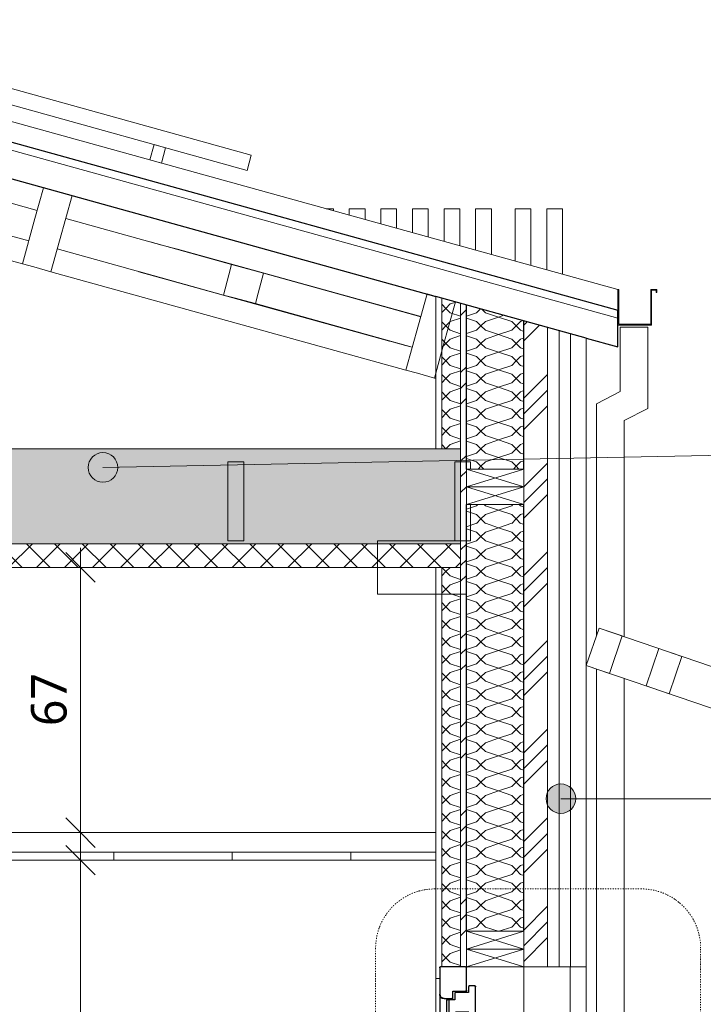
# Model space of a CAD drawing. Header units: millimetres. Extents: x -21851 to 219842, y -3161 to 6433.
# Tile 61 of 81: x 157375 to 159106, y 2185 to 4679. Entities that reach past the tile are written whole.
import ezdxf

# ---------------------------------------------------------------- set-up
doc = ezdxf.new("R2010")
doc.units = ezdxf.units.MM
doc.linetypes.add('Tiret point', pattern=[6.25, 2.5, -1.875, 0, -1.875])
for name, color, linetype, lineweight in [('A-ANNO-DIMS', 211, 'Continuous', 9), ('A-ANNO-DIMS-50', 211, 'Continuous', 9), ('A-ANNO-SYMB', 150, 'Continuous', 9), ('A-CLNG', 13, 'Continuous', 13), ('A-CLNG-FNSH', 13, 'Continuous', 13), ('A-CLNG-PATT', 13, 'Continuous', 13), ('A-DETL-GENF', 92, 'Continuous', 13), ('A-DOOR', 31, 'Continuous', 25), ('A-DOOR-FRAM', 31, 'Continuous', 25), ('A-DOOR-GLAZ', 31, 'Continuous', 25), ('A-GENM', 13, 'Continuous', 13), ('A-GLAZ-CWMG', 51, 'Continuous', 13), ('A-ROOF', 132, 'Continuous', 13), ('A-ROOF-FNSH', 132, 'Continuous', 13), ('A-ROOF-MCUT', 132, 'Continuous', 13), ('A-WALL', 113, 'Continuous', 13), ('A-WALL-FNSH', 113, 'Continuous', 13), ('A-WALL-PATT', 111, 'Continuous', 13), ('G-ANNO-TEXT', 231, 'Continuous', 9), ('Q-SPCQ', 91, 'Continuous', 13), ('S-BEAM', 12, 'Continuous', 13)]:
    doc.layers.add(name, color=color, linetype=linetype, lineweight=lineweight)
doc.styles.add('Trebuchet MS', font='trebuc.ttf', dxfattribs={"height": 90})
doc.dimstyles.new('Cotes100e_Intérieur', dxfattribs={"dimscale": 304.8, "dimtxt": 92.785582, "dimasz": 0.246063, "dimexe": 0.164042, "dimexo": 0.0625, "dimgap": 0.032808, "dimtad": 1, "dimdec": 0, "dimlfac": 0.1, "dimzin": 0, "dimdsep": 46, "dimtxsty": 'Trebuchet MS', "dimblk1": 'OBLIQUE', "dimblk2": 'OBLIQUE', "dimsah": 1, "dimcen": 0.09, "dimdle": 0.164042, "dimazin": 0, "dimtfac": 1, "dimtdec": 4, "dimtix": 1, "dimtmove": 0, "dimatfit": 3, "dimfxl": 0.164042, "dimfxlon": 1, "dimtvp": 1, "dimtolj": 1, "dimtzin": 0, "dimarcsym": 2})
pattern_1 = [(45, (131213.12, 3183.11), (-112.2532, 112.2532), []), (45, (131252.8, 3183.11), (0, 224.5064), []), (45, (131173.43, 3183.11), (0, 224.5064), [])]
pattern_2 = [(135, (158809.273, 2036.093), (-177.7999, 88.8996), [15.715, -110.008]), (135, (158731.486, 2069.43), (-177.7999, 88.8996), [15.715, -110.008]), (135, (158809.274, 2080.54), (-177.7999, 88.8996), [15.715, -110.008]), (135, (158731.486, 2113.88), (-177.7999, 88.8996), [15.715, -110.008]), (161.565, (158798.16, 2047.206), (-355.59962, 88.89985), [35.141, -245.986]), (161.565, (158764.823, 2058.318), (-355.59962, 88.89985), [35.141, -245.986]), (161.565, (158798.16, 2091.656), (-355.59962, 88.89985), [35.141, -245.986]), (161.565, (158764.823, 2102.768), (-355.59962, 88.89985), [35.141, -245.986]), (225, (158731.486, 2047.205), (177.7999, 88.8996), [15.715, -110.008]), (225, (158809.274, 2080.54), (177.7999, 88.8996), [15.715, -110.008]), (225, (158731.486, 2091.655), (177.7999, 88.8996), [15.715, -110.008]), (225, (158809.274, 2124.99), (177.7999, 88.8996), [15.715, -110.008]), (198.435, (158764.823, 2058.318), (355.59962, 88.89985), [35.141, -245.986]), (198.435, (158798.16, 2069.43), (355.59962, 88.89985), [35.141, -245.986]), (198.435, (158764.823, 2102.768), (355.59962, 88.89985), [35.141, -245.986]), (198.435, (158798.16, 2113.88), (355.59962, 88.89985), [35.141, -245.986])]

# ---------------------------------------------------------------- blocks, each defined once
blk = doc.blocks.new('Family - Object-249874-COUPE KK_50')
at = {"layer": 'A-GENM', "lineweight": 18}
for p, q in [((33189.6, 3043.1), (33221.9, 3137.8)), ((33189.6, 3043.1), (33221.9, 3137.8)), ((33221.9, 3137.8), (33189.6, 3043.1)), ((33221.9, 3137.8), (33189.6, 3043.1)), ((33221.9, 3137.8), (34492, 2705)), ((33221.9, 3137.8), (33280.4, 3117.8)), ((33280.4, 3117.8), (33221.9, 3137.8)), ((33280.4, 3117.8), (33221.9, 3137.8)), ((33280.4, 3117.8), (33248.1, 3023.2)), ((33248.1, 3023.2), (33280.4, 3117.8)), ((33248.1, 3023.2), (33280.4, 3117.8)), ((33373.3, 3086.2), (33341.1, 2991.5)), ((33373.3, 3086.2), (33341.1, 2991.5)), ((33341.1, 2991.5), (33373.3, 3086.2)), ((33431.8, 3066.2), (33373.3, 3086.2)), ((33431.8, 3066.2), (33373.3, 3086.2)), ((33373.3, 3086.2), (33431.8, 3066.2)), ((34409.7, 2627.4), (33189.6, 3043.1)), ((33248.1, 3023.2), (33189.6, 3043.1)), ((33189.6, 3043.1), (33248.1, 3023.2)), ((33189.6, 3043.1), (33248.1, 3023.2)), ((33399.6, 2971.6), (33431.8, 3066.2)), ((33399.6, 2971.6), (33431.8, 3066.2)), ((33431.8, 3066.2), (33399.6, 2971.6)), ((33341.1, 2991.5), (33399.6, 2971.6)), ((33341.1, 2991.5), (33399.6, 2971.6)), ((33399.6, 2971.6), (33341.1, 2991.5))]:
    blk.add_line(p, q, dxfattribs=at)
blk = doc.blocks.new('PU24-01_SAINTJULIEN_ReconstructionGroupeScolaire_APD_BriseSoleil_ifc-3-COUPE KK_50')
at = {"layer": 'A-GENM', "color": 10, "lineweight": 18}
blk.add_blockref('Family - Object-249874-COUPE KK_50', (0, 0), dxfattribs=at)
blk = doc.blocks.new('Family - IfcPlate - PLAT-251661-COUPE KK_50')
at = {"layer": 'S-BEAM', "color": 10, "lineweight": 18}
for p, q in [((31762.3, 4060.5), (30863.7, 4309.7)), ((32733.1, 3791.2), (31834.5, 4040.4)), ((32808.6, 3770.3), (32805.4, 3771.2))]:
    blk.add_line(p, q, dxfattribs=at)
blk = doc.blocks.new('Family - IfcBeam - PANNE-251790-COUPE KK_50')
at = {"layer": 'S-BEAM', "color": 10, "lineweight": 18}
for p, q in [((31815.7, 4253.2), (31794.1, 4175.4)), ((31858.8, 4241.3), (31815.7, 4253.2)), ((31888, 4233.2), (31858.8, 4241.3)), ((31856.1, 4118.3), (31888, 4233.2)), ((31794.1, 4175.4), (31762.3, 4060.5)), ((31834.5, 4040.5), (31856.1, 4118.3)), ((31762.3, 4060.5), (31791.5, 4052.4)), ((31762.3, 4060.5), (31762.3, 4060.5)), ((31791.5, 4052.4), (31834.5, 4040.5))]:
    blk.add_line(p, q, dxfattribs=at)
blk = doc.blocks.new('Family - IfcBeam - FP-251830-COUPE KK_50')
at = {"layer": 'S-BEAM', "color": 10, "lineweight": 18}
for p, q in [((32880.5, 3558.5), (32856.6, 3558.5)), ((32856.6, 3558.5), (32856.6, 3478.1)), ((32896.6, 3558.5), (32880.5, 3558.5)), ((32896.6, 3540.7), (32896.6, 3558.5)), ((32856.6, 3478.1), (32856.6, 3358.5)), ((32896.6, 3439), (32896.6, 3450.7)), ((32896.6, 3358.5), (32896.6, 3439)), ((32856.6, 3358.5), (32872.7, 3358.5)), ((32872.7, 3358.5), (32896.6, 3358.5))]:
    blk.add_line(p, q, dxfattribs=at)
blk = doc.blocks.new('Family - IfcBeam - ENTRETOISE-251884-COUPE KK_50')
at = {"layer": 'S-BEAM', "color": 10, "lineweight": 18}
for p, q in [((32770.7, 3926.6), (32154.9, 4097.4)), ((32057, 4040.5), (32695.4, 3863.4)), ((32695.4, 3863.4), (32732.2, 3853.8))]:
    blk.add_line(p, q, dxfattribs=at)
blk = doc.blocks.new('Family - IfcBeam - ENTRETOISE-252050-COUPE KK_50')
at = {"layer": 'S-BEAM', "color": 10, "lineweight": 18}
for p, q in [((32151.6, 4098.1), (32114.9, 4108)), ((32155.1, 4097.1), (32151.6, 4098.1)), ((32770.6, 3926.4), (32372.8, 4036.7)), ((32691.8, 3864.7), (32271.2, 3981.4)), ((32749.2, 3849.3), (32352, 3959.5)), ((32749.2, 3849.2), (32731.9, 3853.9))]:
    blk.add_line(p, q, dxfattribs=at)
blk = doc.blocks.new('Family - IfcBeam - ENTRETOISE-252220-COUPE KK_50')
at = {"layer": 'S-BEAM', "color": 10, "lineweight": 18}
for p, q in [((32151.2, 4098.5), (32114.9, 4108)), ((32156.9, 4096.9), (32151.2, 4098.5)), ((32057.3, 4040.4), (32060.4, 4039.5)), ((32667, 3871.2), (32057.3, 4040.4))]:
    blk.add_line(p, q, dxfattribs=at)
blk = doc.blocks.new('Family - IfcBeam - ENTRETOISE-252286-COUPE KK_50')
at = {"layer": 'S-BEAM', "color": 10, "lineweight": 18}
for p, q in [((31799.7, 4195.4), (30901.1, 4444.6)), ((30879.7, 4367.5), (31778.3, 4118.3)), ((32114.9, 4108), (31872, 4175.4)), ((31850.6, 4098.3), (32065.4, 4038.7))]:
    blk.add_line(p, q, dxfattribs=at)
blk = doc.blocks.new('Family - IfcBeam - PANNE-252302-COUPE KK_50')
at = {"layer": 'S-BEAM', "color": 10, "lineweight": 18}
for p, q in [((32786.6, 3984), (32765, 3906.2)), ((32829.7, 3972.1), (32786.6, 3984)), ((32858.8, 3964), (32829.7, 3972.1)), ((32827, 3849.1), (32858.8, 3964)), ((32765, 3906.2), (32733.1, 3791.3)), ((32805.4, 3771.2), (32827, 3849.1)), ((32733.1, 3791.3), (32762.3, 3783.2)), ((32733.1, 3791.3), (32733.1, 3791.3)), ((32762.3, 3783.2), (32805.4, 3771.2))]:
    blk.add_line(p, q, dxfattribs=at)
blk = doc.blocks.new('Family - IfcBeam - FP-252346-COUPE KK_50')
at = {"layer": 'S-BEAM', "color": 10, "lineweight": 18}
for p, q in [((32306.6, 3558.5), (32282.7, 3558.5)), ((32282.7, 3558.5), (32282.7, 3478.1)), ((32322.7, 3558.5), (32306.6, 3558.5)), ((32322.7, 3439), (32322.7, 3558.5)), ((32282.7, 3478.1), (32282.7, 3358.5)), ((32322.7, 3358.5), (32322.7, 3439)), ((32282.7, 3358.5), (32298.8, 3358.5)), ((32298.8, 3358.5), (32322.7, 3358.5))]:
    blk.add_line(p, q, dxfattribs=at)
blk = doc.blocks.new('Family - IfcBeam - POTEAU-252364-COUPE KK_50')
at = {"layer": 'S-BEAM', "color": 10, "lineweight": 18}
for p, q in [((32886.6, 2277.5), (32886.6, 2280)), ((33031.6, 2280), (33031.6, 0))]:
    blk.add_line(p, q, dxfattribs=at)
blk = doc.blocks.new('Family - IfcBeam - CVT-252406-COUPE KK_50')
at = {"layer": 'S-BEAM', "color": 10, "lineweight": 18}
for p, q in [((32796.1, 3358.5), (32661.6, 3358.5)), ((32661.6, 3358.5), (32661.6, 3304.2)), ((32886.6, 3358.5), (32796.1, 3358.5)), ((32886.6, 3277.8), (32886.6, 3358.5)), ((32661.6, 3304.2), (32661.6, 3223.5)), ((32886.6, 3223.5), (32886.6, 3277.8)), ((32661.6, 3223.5), (32752.1, 3223.5)), ((32752.1, 3223.5), (32886.6, 3223.5))]:
    blk.add_line(p, q, dxfattribs=at)
blk = doc.blocks.new('Family - IfcBeam - ENTRETOISE-252446-COUPE KK_50')
at = {"layer": 'S-BEAM', "color": 10, "lineweight": 18}
for p, q in [((32292, 4058.6), (32086.1, 4115.7)), ((32372.8, 4036.7), (32155.1, 4097.1)), ((32056.9, 4040.8), (32271.2, 3981.4)), ((32292, 4058.6), (32285, 4032.7)), ((32345.1, 4044.2), (32292, 4058.6)), ((32372.8, 4036.7), (32345.1, 4044.2)), ((32285, 4032.7), (32271.2, 3981.4)), ((32359.2, 3986.3), (32372.8, 4036.7)), ((32271.2, 3981.4), (32298.6, 3973.9)), ((32298.6, 3973.9), (32352, 3959.5)), ((32352, 3959.5), (32359.2, 3986.3))]:
    blk.add_line(p, q, dxfattribs=at)
blk = doc.blocks.new('GROUPE SCOLAIRE ST JULIEN - PRO - Ind A_importrevit_ifc-3-COUPE KK_50')
at = {"layer": 'S-BEAM', "color": 10, "lineweight": 18}
for name in ['Family - IfcBeam - ENTRETOISE-252286-COUPE KK_50', 'Family - IfcPlate - PLAT-251661-COUPE KK_50', 'Family - IfcBeam - PANNE-251790-COUPE KK_50', 'Family - IfcBeam - ENTRETOISE-252446-COUPE KK_50', 'Family - IfcBeam - ENTRETOISE-251884-COUPE KK_50', 'Family - IfcBeam - ENTRETOISE-252220-COUPE KK_50', 'Family - IfcBeam - ENTRETOISE-252050-COUPE KK_50', 'Family - IfcBeam - PANNE-252302-COUPE KK_50', 'Family - IfcBeam - FP-252346-COUPE KK_50', 'Family - IfcBeam - FP-251830-COUPE KK_50', 'Family - IfcBeam - CVT-252406-COUPE KK_50', 'Family - IfcBeam - POTEAU-252364-COUPE KK_50']:
    blk.add_blockref(name, (0, 0), dxfattribs=at)
blk = doc.blocks.new('Panneau Photovoltaïque 1700x1000 - Panneau Photovoltaïque 1800x1134-7901553-COUPE KK_50')
at = {"layer": 'Q-SPCQ', "color": 30}
for p, q in [((28954.8, 5274.9), (28944.2, 5236.4)), ((30041.8, 4973.5), (28954.8, 5274.9)), ((28944.2, 5236.4), (30031.1, 4934.9)), ((29150.4, 5179.2), (29139.7, 5140.6)), ((29179.3, 5171.1), (29150.4, 5179.2)), ((29168.6, 5132.6), (29179.3, 5171.1)), ((29139.7, 5140.6), (29168.6, 5132.6)), ((29796, 5000.1), (29785.3, 4961.6)), ((29824.9, 4992.1), (29796, 5000.1)), ((29814.2, 4953.5), (29824.9, 4992.1)), ((30031.1, 4934.9), (30041.8, 4973.5)), ((29785.3, 4961.6), (29814.2, 4953.5))]:
    blk.add_line(p, q, dxfattribs=at)
blk = doc.blocks.new('Porte d_entrée tierce - Panneau vitré - 170cm x 225cm - secondaire vitré-8488291-COUPE KK_50')
at = {"layer": 'A-DOOR', "lineweight": 13}
blk.add_hatch(color=30, dxfattribs=at).paths.add_polyline_path([(32833.1, 0), (32886.6, 0), (32886.6, 14.8), (32884.9, 16.5), (32848.9, 16.5), (32841.6, 13.8), (32841.1, 12.4), (32841.1, 7.3), (32814.4, 5), (32812, 3.8), (32811.1, 0), (32814.4, 0)])
at = {"layer": 'A-DOOR', "color": 20}
for p, q in [((32891.6, 2229), (32891.6, 2215.1)), ((32906.6, 2232), (32894.6, 2232)), ((32909.6, 2154), (32909.6, 2229)), ((32835.6, 2196), (32835.6, 21.8)), ((32835.6, 2196), (32838.1, 2196)), ((32841.6, 2196), (32838.1, 2196)), ((32856.6, 2196), (32841.6, 2196)), ((32841.6, 2196), (32841.6, 2154)), ((32856.6, 2212.1), (32856.6, 2196)), ((32891.6, 2215.1), (32859.6, 2215.1)), ((32841.6, 2154), (32841.6, 76)), ((32848.6, 2147), (32858.6, 2147)), ((32858.6, 2147), (32858.6, 2165)), ((32858.6, 2165), (32892.6, 2165)), ((32892.6, 2165), (32892.6, 2147)), ((32892.6, 2147), (32902.6, 2147)), ((32909.6, 76), (32909.6, 2154)), ((32841.6, 76), (32841.6, 21.8)), ((32858.6, 83), (32848.6, 83)), ((32858.6, 65), (32858.6, 83)), ((32902.6, 83), (32892.6, 83)), ((32892.6, 83), (32892.6, 65)), ((32909.6, 6), (32909.6, 76)), ((32892.6, 65), (32858.6, 65)), ((32838.1, 21.8), (32835.6, 21.8)), ((32841.6, 21.8), (32838.1, 21.8)), ((32843.6, 19.8), (32845.1, 19.8)), ((32845.1, 19.8), (32846.9, 24.8)), ((32846.9, 24.8), (32853.1, 24.8)), ((32853.1, 24.8), (32853.1, 19.9)), ((32853.1, 19.9), (32891.6, 19.9)), ((32891.6, 19.9), (32891.6, 6)), ((32894.6, 3), (32906.6, 3))]:
    blk.add_line(p, q, dxfattribs=at)
at = {"layer": 'A-DOOR', "color": 30, "lineweight": 13}
for p, q in [((32910.4, 2027.5), (32909.9, 2027.5)), ((32910.4, 2030), (32910.4, 2032.5)), ((32910.4, 2027.5), (32910.4, 2030)), ((32835.7, 1129.2), (32833.1, 1129.2)), ((32833.1, 1129.2), (32833.1, 1124.2)), ((32833.1, 914.2), (32833.1, 1124.2)), ((32918.1, 1129.2), (32909.6, 1129.2)), ((32910.4, 1137.5), (32909.9, 1137.5)), ((32910.4, 1140), (32910.4, 1142.5)), ((32910.4, 1137.5), (32910.4, 1140)), ((32918.1, 1124.2), (32918.1, 1129.2)), ((32918.1, 1124.2), (32918.1, 914.2)), ((32833.1, 1120.2), (32832.6, 1120.2)), ((32832.6, 1120.2), (32832.6, 1116.3)), ((32832.6, 1116.3), (32832.6, 1112.3)), ((32832.6, 1112.3), (32833.1, 1112.3)), ((32918.6, 1116.3), (32918.6, 1120.2)), ((32918.6, 1112.3), (32918.6, 1116.3)), ((32785, 1055.3), (32785, 1046)), ((32830, 1057.3), (32787, 1057.3)), ((32833.1, 1060.6), (32829.2, 1057.3)), ((32829.2, 1050), (32829.2, 1055.3)), ((32829.2, 1046), (32829.2, 1050)), ((32922, 1057.3), (32918.1, 1060.6)), ((32964.3, 1057.3), (32921.3, 1057.3)), ((32922, 1055.3), (32922, 1050)), ((32922, 1050), (32922, 1046)), ((32966.3, 1046), (32966.3, 1055.3)), ((32787, 1044), (32829.2, 1044)), ((32829.2, 1044), (32833.1, 1039.5)), ((32918.1, 1039.5), (32922, 1044)), ((32921.3, 1044), (32964.3, 1044)), ((32833.1, 925.2), (32832.6, 925.2)), ((32832.6, 925.2), (32832.6, 921.3)), ((32918.6, 921.3), (32918.6, 925.2)), ((32832.6, 921.3), (32832.6, 917.3)), ((32832.6, 917.3), (32833.1, 917.3)), ((32833.1, 914.2), (32833.1, 909.2)), ((32833.1, 909.2), (32835.7, 909.2)), ((32909.6, 909.2), (32918.1, 909.2)), ((32918.1, 909.2), (32918.1, 914.2)), ((32918.6, 917.3), (32918.6, 921.3)), ((32910.4, 250), (32910.4, 252.5)), ((32910.4, 247.5), (32910.4, 250)), ((32910.4, 247.5), (32909.9, 247.5)), ((32811.1, 1.3), (32811.1, 0)), ((32811.1, 0), (32811.7, 0)), ((32841.1, 7.3), (32814.4, 5)), ((32841.1, 12.4), (32841.1, 7.3)), ((32848.9, 16.5), (32842.8, 14.7)), ((32884.9, 16.5), (32848.9, 16.5)), ((32886.6, 0), (32886.6, 14.8))]:
    blk.add_line(p, q, dxfattribs=at)
at = {"layer": 'A-DOOR', "color": 20}
for centre, radius, start, end in [((32894.6, 2229), 3, 90, 180), ((32906.6, 2229), 3, 0, 90), ((32859.6, 2212.1), 3, 90, 180), ((32848.6, 2154), 7, 180, 270), ((32902.6, 2154), 7, 270, 0), ((32848.6, 76), 7, 90, 180), ((32902.6, 76), 7, 360, 90), ((32843.6, 21.8), 2, 180, 270), ((32894.6, 6), 3, 180, 270), ((32906.6, 6), 3, 270, 0)]:
    blk.add_arc(centre, radius, start, end, dxfattribs=at)
at = {"layer": 'A-DOOR', "color": 30, "lineweight": 13}
for centre, radius, start, end in [((32814.8, 1.3), 3.69, 95, 180), ((32843.5, 12.4), 2.44, 107, 180), ((32884.9, 14.8), 1.77, 0, 90)]:
    blk.add_arc(centre, radius, start, end, dxfattribs=at)
at = {"layer": 'A-DOOR', "color": 20}
for points, knots in [([(32894.6, 2232), (32894.4, 2232), (32894, 2231.9), (32893.5, 2231.8), (32893.1, 2231.6), (32892.8, 2231.4), (32892.6, 2231.3), (32892.5, 2231.1), (32892.3, 2230.9), (32892.1, 2230.7), (32892, 2230.4), (32891.8, 2230.2), (32891.7, 2229.7), (32891.6, 2229.3), (32891.6, 2229)], [-1, -1, -1, -1, -0.833333, -0.75, -0.666667, -0.583333, -0.541667, -0.5, -0.416667, -0.375, -0.333333, -0.25, -0.166667, 0, 0, 0, 0]), ([(32906.6, 2232), (32906.8, 2232), (32907, 2232), (32907.2, 2231.9), (32907.4, 2231.9), (32907.6, 2231.8), (32907.8, 2231.8), (32908, 2231.7), (32908.1, 2231.6), (32908.1, 2231.6)], [-1, -1, -1, -1, -0.9285714, -0.8928571, -0.8571429, -0.8214286, -0.7857143, -0.75, -0.7142857, -0.7142857, -0.7142857, -0.7142857]), ([(32909.6, 2229), (32909.6, 2229.3), (32909.6, 2229.7), (32909.4, 2230.2), (32909.3, 2230.4), (32909.1, 2230.7), (32909, 2230.9), (32908.8, 2231.1), (32908.6, 2231.3), (32908.4, 2231.4), (32908.1, 2231.6), (32907.8, 2231.8), (32907.3, 2231.9), (32906.9, 2232), (32906.6, 2232)], [-1, -1, -1, -1, -0.833333, -0.75, -0.666667, -0.625, -0.583333, -0.5, -0.458333, -0.416667, -0.333333, -0.25, -0.166667, 0, 0, 0, 0]), ([(32909.1, 2230.7), (32909.1, 2230.6), (32909.2, 2230.5), (32909.3, 2230.4), (32909.4, 2230.1), (32909.5, 2229.8), (32909.6, 2229.6)], [-0.4285714, -0.4285714, -0.4285714, -0.4285714, -0.3928571, -0.3571429, -0.2857143, -0.1428571, -0.1428571, -0.1428571, -0.1428571]), ([(32859.6, 2215.1), (32859.4, 2215.1), (32859, 2215.1), (32858.5, 2214.9), (32858.1, 2214.7), (32857.8, 2214.6), (32857.6, 2214.4), (32857.5, 2214.2), (32857.3, 2214), (32857.1, 2213.8), (32857, 2213.6), (32856.8, 2213.3), (32856.7, 2212.8), (32856.6, 2212.4), (32856.6, 2212.1)], [-1, -1, -1, -1, -0.833333, -0.75, -0.666667, -0.583333, -0.541667, -0.5, -0.416667, -0.375, -0.333333, -0.25, -0.166667, 0, 0, 0, 0]), ([(32848.6, 2147), (32848, 2147), (32847.1, 2147.1), (32845.9, 2147.5), (32845.1, 2147.9), (32844.5, 2148.3), (32844, 2148.7), (32843.6, 2149.1), (32843.1, 2149.7), (32842.6, 2150.4), (32842.3, 2150.9), (32842.1, 2151.5), (32841.7, 2152.5), (32841.6, 2153.4), (32841.6, 2154)], [0, 0, 0, 0, 0.166667, 0.25, 0.333333, 0.416667, 0.458333, 0.5, 0.583333, 0.666667, 0.708333, 0.75, 0.833333, 1, 1, 1, 1]), ([(32909.6, 2154), (32909.6, 2153.4), (32909.5, 2152.5), (32909.1, 2151.3), (32908.8, 2150.6), (32908.4, 2150.1), (32908.1, 2149.6), (32907.7, 2149.1), (32907.2, 2148.7), (32906.8, 2148.3), (32906.1, 2147.9), (32905.3, 2147.5), (32904.2, 2147.1), (32903.2, 2147), (32902.6, 2147)], [0, 0, 0, 0, 0.166667, 0.25, 0.333333, 0.375, 0.416667, 0.5, 0.541667, 0.583333, 0.666667, 0.75, 0.833333, 1, 1, 1, 1]), ([(32848.6, 83), (32848, 83), (32847.1, 82.9), (32845.9, 82.5), (32845.1, 82.1), (32844.5, 81.7), (32844, 81.3), (32843.6, 80.8), (32843.1, 80.3), (32842.6, 79.6), (32842.3, 79.1), (32842.1, 78.5), (32841.7, 77.5), (32841.6, 76.6), (32841.6, 76)], [0, 0, 0, 0, 0.166667, 0.25, 0.333333, 0.416667, 0.458333, 0.5, 0.583333, 0.666667, 0.708333, 0.75, 0.833333, 1, 1, 1, 1]), ([(32902.6, 83), (32903.2, 83), (32904.2, 82.9), (32905.3, 82.5), (32906.1, 82.1), (32906.8, 81.7), (32907.2, 81.3), (32907.7, 80.8), (32908.1, 80.4), (32908.4, 79.9), (32908.8, 79.4), (32909.1, 78.7), (32909.5, 77.5), (32909.6, 76.6), (32909.6, 76)], [-1, -1, -1, -1, -0.833333, -0.75, -0.666667, -0.583333, -0.541667, -0.5, -0.416667, -0.375, -0.333333, -0.25, -0.166667, 0, 0, 0, 0]), ([(32891.7, 5.4), (32891.7, 5.2), (32891.8, 4.9), (32892, 4.6), (32892.1, 4.4), (32892.1, 4.4), (32892.1, 4.3)], [0.1428571, 0.1428571, 0.1428571, 0.1428571, 0.2857143, 0.3571429, 0.3928571, 0.4285714, 0.4285714, 0.4285714, 0.4285714]), ([(32893.1, 3.4), (32893.2, 3.4), (32893.3, 3.3), (32893.5, 3.2), (32893.6, 3.2), (32893.8, 3.1), (32894, 3.1), (32894.3, 3), (32894.5, 3), (32894.6, 3)], [0.7142857, 0.7142857, 0.7142857, 0.7142857, 0.75, 0.7857143, 0.8214286, 0.8571429, 0.8928571, 0.9285714, 1, 1, 1, 1]), ([(32906.6, 3), (32906.8, 3), (32907, 3), (32907.2, 3.1), (32907.4, 3.1), (32907.6, 3.2), (32907.8, 3.2), (32908, 3.3), (32908.1, 3.4), (32908.1, 3.4)], [0, 0, 0, 0, 0.0714286, 0.1071429, 0.1428571, 0.1785714, 0.2142857, 0.25, 0.2857143, 0.2857143, 0.2857143, 0.2857143]), ([(32908.1, 3.4), (32908.1, 3.4), (32908, 3.3), (32907.8, 3.2), (32907.6, 3.2), (32907.4, 3.1), (32907.2, 3.1), (32907, 3), (32906.8, 3), (32906.6, 3)], [-0.2857143, -0.2857143, -0.2857143, -0.2857143, -0.25, -0.2142857, -0.1785714, -0.1428571, -0.1071429, -0.0714286, 0, 0, 0, 0]), ([(32909.1, 4.3), (32909.1, 4.4), (32909.2, 4.4), (32909.3, 4.6), (32909.4, 4.9), (32909.5, 5.2), (32909.6, 5.4)], [0.5714286, 0.5714286, 0.5714286, 0.5714286, 0.6071429, 0.6428571, 0.7142857, 0.8571429, 0.8571429, 0.8571429, 0.8571429]), ([(32909.6, 5.4), (32909.5, 5.2), (32909.4, 4.9), (32909.3, 4.6), (32909.2, 4.4), (32909.1, 4.4), (32909.1, 4.3)], [-0.8571429, -0.8571429, -0.8571429, -0.8571429, -0.7142857, -0.6428571, -0.6071429, -0.5714286, -0.5714286, -0.5714286, -0.5714286])]:
    blk.add_open_spline(points, degree=3, knots=knots, dxfattribs=at)
at = {"layer": 'A-DOOR', "color": 30, "lineweight": 13}
for points, knots in [([(32787, 1057.3), (32786.8, 1057.3), (32786.5, 1057.3), (32786.2, 1057.1), (32786, 1057), (32785.9, 1057), (32785.7, 1056.9), (32785.5, 1056.7), (32785.4, 1056.5), (32785.2, 1056.3), (32785.1, 1056.1), (32785, 1055.7), (32785, 1055.5), (32785, 1055.3)], [0, 0, 0, 0, 0.166667, 0.25, 0.333333, 0.375, 0.416667, 0.5, 0.583333, 0.666667, 0.75, 0.833333, 1, 1, 1, 1]), ([(32966.3, 1055.3), (32966.3, 1055.5), (32966.3, 1055.7), (32966.1, 1056.1), (32966, 1056.3), (32965.9, 1056.5), (32965.7, 1056.7), (32965.5, 1056.9), (32965.3, 1057), (32965.2, 1057.1), (32965, 1057.2), (32964.7, 1057.3), (32964.5, 1057.3), (32964.3, 1057.3)], [0, 0, 0, 0, 0.166667, 0.25, 0.333333, 0.416667, 0.5, 0.583333, 0.666667, 0.708333, 0.75, 0.833333, 1, 1, 1, 1]), ([(32785, 1046), (32785, 1045.8), (32785, 1045.5), (32785.1, 1045.2), (32785.2, 1045), (32785.4, 1044.8), (32785.5, 1044.6), (32785.7, 1044.4), (32785.9, 1044.3), (32786.1, 1044.2), (32786.2, 1044.1), (32786.5, 1044), (32786.8, 1044), (32787, 1044)], [0, 0, 0, 0, 0.166667, 0.25, 0.333333, 0.416667, 0.5, 0.583333, 0.666667, 0.708333, 0.75, 0.833333, 1, 1, 1, 1]), ([(32964.3, 1044), (32964.5, 1044), (32964.7, 1044), (32965.1, 1044.1), (32965.3, 1044.2), (32965.4, 1044.3), (32965.5, 1044.4), (32965.7, 1044.6), (32965.9, 1044.8), (32966, 1045), (32966.1, 1045.2), (32966.3, 1045.5), (32966.3, 1045.8), (32966.3, 1046)], [0, 0, 0, 0, 0.166667, 0.25, 0.333333, 0.375, 0.416667, 0.5, 0.583333, 0.666667, 0.75, 0.833333, 1, 1, 1, 1])]:
    blk.add_open_spline(points, degree=3, knots=knots, dxfattribs=at)
at = {"layer": 'A-DOOR-FRAM', "color": 20}
for p, q in [((32818.6, 2277.5), (32818.6, 2211)), ((32884.1, 2280), (32821.1, 2280)), ((32886.6, 2220.5), (32886.6, 2277.5)), ((32886.6, 2215.1), (32886.6, 2220.5)), ((32818.6, 2211), (32818.6, 1057.2)), ((32829.6, 2200), (32849.1, 2200)), ((32851.6, 2202.5), (32851.6, 2218)), ((32851.6, 2218), (32884.1, 2218)), ((32851.6, 2196), (32851.6, 2202.5)), ((32818.6, 1044), (32818.6, 5.4)), ((32851.6, 16.5), (32851.6, 24.8)), ((32886.6, 14.8), (32886.6, 19.9))]:
    blk.add_line(p, q, dxfattribs=at)
for centre, radius, start, end in [((32821.1, 2277.5), 2.5, 90, 180), ((32884.1, 2277.5), 2.5, 0, 90), ((32884.1, 2220.5), 2.5, 270, 0), ((32829.6, 2211), 11, 180, 270), ((32849.1, 2202.5), 2.5, 270, 0)]:
    blk.add_arc(centre, radius, start, end, dxfattribs=at)
for points, knots in [([(32818.6, 2277.5), (32818.6, 2277.7), (32818.7, 2278), (32818.8, 2278.5), (32818.9, 2278.7), (32819, 2278.8)], [0, 0, 0, 0, 0.1666667, 0.25, 0.3333333, 0.3333333, 0.3333333, 0.3333333]), ([(32819.9, 2279.7), (32820, 2279.7), (32820.2, 2279.8), (32820.6, 2280), (32820.9, 2280), (32821.1, 2280)], [0.6666667, 0.6666667, 0.6666667, 0.6666667, 0.75, 0.8333333, 1, 1, 1, 1]), ([(32884.1, 2280), (32884.3, 2280), (32884.7, 2280), (32885.1, 2279.8), (32885.3, 2279.7), (32885.4, 2279.7)], [0, 0, 0, 0, 0.1666667, 0.25, 0.3333333, 0.3333333, 0.3333333, 0.3333333]), ([(32886.3, 2278.8), (32886.3, 2278.7), (32886.4, 2278.6), (32886.5, 2278.4), (32886.5, 2278.3), (32886.5, 2278.1)], [0.6666667, 0.6666667, 0.6666667, 0.6666667, 0.7083333, 0.75, 0.8333333, 0.8333333, 0.8333333, 0.8333333]), ([(32886.6, 2220.5), (32886.6, 2220.3), (32886.6, 2220), (32886.4, 2219.5), (32886.3, 2219.3), (32886.3, 2219.3)], [0, 0, 0, 0, 0.1666667, 0.25, 0.3333333, 0.3333333, 0.3333333, 0.3333333]), ([(32829.6, 2200), (32828.7, 2200), (32827.2, 2200.2), (32825.4, 2200.8), (32824.1, 2201.4), (32823.1, 2202.1), (32822.4, 2202.7), (32821.7, 2203.4), (32820.9, 2204.3), (32820.2, 2205.3), (32819.8, 2206.1), (32819.4, 2207), (32818.8, 2208.6), (32818.6, 2210), (32818.6, 2211)], [0, 0, 0, 0, 0.166667, 0.25, 0.333333, 0.416667, 0.458333, 0.5, 0.583333, 0.666667, 0.708333, 0.75, 0.833333, 1, 1, 1, 1]), ([(32850.4, 2200.3), (32850.3, 2200.3), (32850.1, 2200.2), (32849.7, 2200), (32849.3, 2200), (32849.1, 2200)], [0.6666667, 0.6666667, 0.6666667, 0.6666667, 0.75, 0.8333333, 1, 1, 1, 1]), ([(32851.6, 2202.5), (32851.6, 2202.3), (32851.6, 2202), (32851.4, 2201.5), (32851.3, 2201.3), (32851.3, 2201.3)], [0, 0, 0, 0, 0.1666667, 0.25, 0.3333333, 0.3333333, 0.3333333, 0.3333333]), ([(32885.4, 2218.3), (32885.3, 2218.3), (32885.1, 2218.2), (32884.7, 2218), (32884.3, 2218), (32884.1, 2218)], [0.6666667, 0.6666667, 0.6666667, 0.6666667, 0.75, 0.8333333, 1, 1, 1, 1])]:
    blk.add_open_spline(points, degree=3, knots=knots, dxfattribs=at)
at = {"layer": 'A-DOOR-GLAZ', "color": 20}
for p, q in [((32892.6, 2165), (32858.6, 2165)), ((32858.6, 2165), (32858.6, 65)), ((32892.6, 65), (32892.6, 2165)), ((32858.6, 65), (32892.6, 65))]:
    blk.add_line(p, q, dxfattribs=at)
blk = doc.blocks.new('Descente EP avec décalage haut _hôte mur_ - Descente Rectangle 70x110mm-8024776-COUPE KK_50')
at = {"layer": 'A-GENM', "color": 30}
for p, q in [((33275.6, 3900), (33345.6, 3900)), ((33275.6, 3736.7), (33275.6, 3900)), ((33345.6, 3900), (33345.6, 3693.8)), ((33275.6, 3736.7), (33215.6, 3706.2)), ((33215.6, 3119.4), (33215.6, 3706.2)), ((33285.6, 3663.3), (33345.6, 3693.8)), ((33285.6, 3663.3), (33285.6, 3116)), ((33215.6, 430), (33215.6, 3034.2)), ((33285.6, 3010.4), (33285.6, 0))]:
    blk.add_line(p, q, dxfattribs=at)
blk = doc.blocks.new('Meneau rectangulaire - Bardage en couvre claire voie verticale - 40x40mm-8594159-COUPE KK_50')
at = {"layer": 'A-GLAZ-CWMG', "color": 30}
for p, q in [((33009.6, 4200), (33049.6, 4200)), ((33009.6, 4200), (33009.6, 4067.4)), ((33049.6, 4056.3), (33049.6, 4200))]:
    blk.add_line(p, q, dxfattribs=at)
blk = doc.blocks.new('Meneau rectangulaire - Bardage en couvre claire voie verticale - 40x40mm-V34-COUPE KK_50')
at = {"layer": 'A-GLAZ-CWMG', "color": 30}
for p, q in [((33089.6, 4200), (33129.6, 4200)), ((33089.6, 4200), (33089.6, 4045.2)), ((33129.6, 4034.1), (33129.6, 4200))]:
    blk.add_line(p, q, dxfattribs=at)
blk = doc.blocks.new('Meneau rectangulaire - Bardage en couvre claire voie verticale - 40x40mm-8594491-COUPE KK_50')
at = {"layer": 'A-GLAZ-CWMG', "color": 30}
for p, q in [((32829.6, 4200), (32869.6, 4200)), ((32829.6, 4200), (32829.6, 4117.3)), ((32869.6, 4106.2), (32869.6, 4200))]:
    blk.add_line(p, q, dxfattribs=at)
blk = doc.blocks.new('Meneau rectangulaire - Bardage en couvre claire voie verticale - 40x40mm-V35-COUPE KK_50')
at = {"layer": 'A-GLAZ-CWMG', "color": 30}
for p, q in [((32749.6, 4200), (32789.6, 4200)), ((32749.6, 4200), (32749.6, 4139.5)), ((32789.6, 4128.4), (32789.6, 4200))]:
    blk.add_line(p, q, dxfattribs=at)
blk = doc.blocks.new('Meneau rectangulaire - Bardage en couvre claire voie verticale - 40x40mm-V36-COUPE KK_50')
at = {"layer": 'A-GLAZ-CWMG', "color": 30}
for p, q in [((32669.6, 4200), (32709.6, 4200)), ((32669.6, 4200), (32669.6, 4161.7)), ((32709.6, 4150.6), (32709.6, 4200))]:
    blk.add_line(p, q, dxfattribs=at)
blk = doc.blocks.new('Meneau rectangulaire - Bardage en couvre claire voie verticale - 40x40mm-V37-COUPE KK_50')
at = {"layer": 'A-GLAZ-CWMG', "color": 30}
for p, q in [((32589.6, 4200), (32629.6, 4200)), ((32589.6, 4200), (32589.6, 4183.9)), ((32629.6, 4172.8), (32629.6, 4200))]:
    blk.add_line(p, q, dxfattribs=at)
blk = doc.blocks.new('Meneau rectangulaire - Bardage en couvre claire voie verticale - 40x40mm-V38-COUPE KK_50')
at = {"layer": 'A-GLAZ-CWMG', "color": 30}
for p in [(32531.4, 4200), (32549.6, 4195)]:
    blk.add_line(p, (32549.6, 4200), dxfattribs=at)
blk = doc.blocks.new('Meneau rectangulaire - Bardage en couvre claire voie verticale - 40x40mm-V39-COUPE KK_50')
at = {"layer": 'A-GLAZ-CWMG', "color": 30}
for p, q in [((32909.6, 4200), (32949.6, 4200)), ((32909.6, 4200), (32909.6, 4095.1)), ((32949.6, 4084), (32949.6, 4200))]:
    blk.add_line(p, q, dxfattribs=at)
blk = doc.blocks.new('STR_RECTANGLE - Croix 45x145-8086014-COUPE KK_50')
at = {"layer": 'A-DETL-GENF'}
for p, q in [((-11686, 245), (-11686, 200)), ((-11686, 245), (-11686, 200)), ((-11541, 200), (-11686, 245)), ((-11686, 200), (-11541, 245)), ((-11541, 200), (-11541, 245)), ((-11541, 200), (-11541, 245)), ((-11686, 200), (-11541, 200)), ((-11686, 200), (-11541, 200))]:
    blk.add_line(p, q, dxfattribs=at)
blk = doc.blocks.new('STR_RECTANGLE - Croix 45x145-V40-COUPE KK_50')
at = {"layer": 'A-DETL-GENF'}
for p, q in [((-11541, 290), (-11686, 290)), ((-11686, 290), (-11686, 245)), ((-11686, 290), (-11686, 245)), ((-11541, 290), (-11686, 290)), ((-11541, 245), (-11686, 290)), ((-11686, 245), (-11541, 290)), ((-11541, 245), (-11541, 290)), ((-11541, 245), (-11541, 290)), ((-11686, 245), (-11541, 245)), ((-11686, 245), (-11541, 245))]:
    blk.add_line(p, q, dxfattribs=at)
blk = doc.blocks.new('DIMBLOCK16-COUPE KK_50')
at = {"layer": 'A-ANNO-DIMS-50'}
for p, q in [((157529, -50), (157529, 2600)), ((157529, 2550), (157491.5, 2587.5)), ((157529, 2550), (157479, 2550)), ((157529, 2550), (157566.5, 2512.5)), ((157529, 2550), (157579, 2550)), ((157529, 0), (157491.5, 37.5)), ((157529, 0), (157479, 0)), ((157529, 0), (157566.5, -37.5)), ((157529, 0), (157579, 0))]:
    blk.add_line(p, q, dxfattribs=at)
at = {"layer": 'A-ANNO-DIMS-50', "color": 0, "insert": (157403.9, 1175.9), "char_height": 90, "width": 237.783, "attachment_point": 1, "rotation": 90, "line_spacing_factor": 1.048425, "style": 'Trebuchet MS'}
blk.add_mtext('255', dxfattribs=at)
blk = doc.blocks.new('_Oblique')
at = {"color": 0, "linetype": 'ByBlock', "lineweight": -2}
blk.add_line((-0.5, -0.5), (0.5, 0.5), dxfattribs=at)
blk = doc.blocks.new('DIMBLOCK17-COUPE KK_50')
at = {"layer": 'A-ANNO-DIMS-50'}
for p, q in [((157529, 3291.5), (157491.5, 3329)), ((157529, 3341.5), (157529, 2570)), ((157529, 3291.5), (157479, 3291.5)), ((157529, 3291.5), (157566.5, 3254)), ((157529, 3291.5), (157579, 3291.5)), ((157529, 2620), (157491.5, 2657.5)), ((157529, 2620), (157479, 2620)), ((157529, 2620), (157566.5, 2582.5)), ((157529, 2620), (157579, 2620))]:
    blk.add_line(p, q, dxfattribs=at)
at = {"layer": 'A-ANNO-DIMS-50', "color": 0, "insert": (157403.9, 2889.7), "char_height": 90, "width": 158.522, "attachment_point": 1, "rotation": 90, "line_spacing_factor": 1.048425, "style": 'Trebuchet MS'}
blk.add_mtext('67', dxfattribs=at)

msp = doc.modelspace()

# ---------------------------------------------------------------- hatches: boundary and pattern name
at = {"layer": 'A-CLNG-PATT'}
h = msp.add_hatch(dxfattribs=at)
h.set_pattern_fill('FP_73', color=30, angle=-135, style=0, pattern_type=2)
h.set_pattern_definition([(225, (136292.473, 3591.475), (-88.89959, -177.79988), [15.715, -110.008]), (225, (136259.135, 3513.69), (-88.89959, -177.79988), [15.715, -110.008]), (225, (136248.024, 3591.475), (-88.89959, -177.79988), [15.715, -110.008]), (225, (136214.686, 3513.69), (-88.89959, -177.79988), [15.715, -110.008]), (251.565, (136281.36, 3580.362), (-88.89985, -355.599625), [35.141, -245.986]), (251.565, (136270.248, 3547.024), (-88.89985, -355.599625), [35.141, -245.986]), (251.565, (136236.91, 3580.362), (-88.89985, -355.599625), [35.141, -245.986]), (251.565, (136225.798, 3547.024), (-88.89985, -355.599625), [35.141, -245.986]), (315, (136281.36, 3513.69), (-88.89959, 177.79988), [15.715, -110.008]), (315, (136248.024, 3591.475), (-88.89959, 177.79988), [15.715, -110.008]), (315, (136236.91, 3513.69), (-88.89959, 177.79988), [15.715, -110.008]), (315, (136203.574, 3591.475), (-88.89959, 177.79988), [15.715, -110.008]), (288.435, (136270.248, 3547.024), (-88.89985, 355.599625), [35.141, -245.986]), (288.435, (136259.136, 3580.362), (-88.89985, 355.599625), [35.141, -245.986]), (288.435, (136225.798, 3547.024), (-88.89985, 355.599625), [35.141, -245.986]), (288.435, (136214.686, 3580.362), (-88.89985, 355.599625), [35.141, -245.986])])
h.paths.add_polyline_path([(114093.7, 3351.5), (123622.2, 3351.5), (123622.2, 3591.5), (114093.7, 3591.5), (114093.7, 3393.1)])
h.paths.add_polyline_path([(158491.3, 3351.5), (158491.3, 3591.5), (150466.3, 3591.5), (150466.3, 3351.5), (158452.8, 3351.5)])
h = msp.add_hatch(dxfattribs=at)
h.set_pattern_fill('FP_72', color=30, angle=-135, style=0, pattern_type=2)
h.set_pattern_definition([(225, (136292.473, 3591.475), (35.35534, -35.35534), []), (315, (136292.473, 3591.475), (35.35534, 35.35534), [])])
h.paths.add_polyline_path([(114156.7, 3291.5), (120176, 3291.5), (120176, 3351.5), (114093.7, 3351.5), (114093.7, 3291.5), (114141.7, 3291.5)])
h.paths.add_polyline_path([(123622.2, 3291.5), (123622.2, 3351.5), (120238, 3351.5), (120238, 3291.5), (123597.1, 3291.5)])
h.paths.add_polyline_path([(158491.3, 3291.5), (158491.3, 3351.5), (150466.3, 3351.5), (150466.3, 3291.5), (158452.8, 3291.5)])
h = msp.add_hatch(dxfattribs=at)
h.set_pattern_fill('FP_93', color=30, style=0, pattern_type=2)
h.set_pattern_definition([(90, (131213.12, 3183.1), (-300, 2e-14), [])])
h.paths.add_polyline_path([(158337.7, 2550), (158428.3, 2550), (158428.3, 2570), (146127.2, 2570), (146127.2, 2550), (157417.5, 2550)])
at = {"layer": 'A-WALL-PATT'}
h = msp.add_hatch(dxfattribs=at)
h.set_pattern_fill('FP_43', color=30, angle=225, style=0, pattern_type=2)
h.set_pattern_definition(pattern_2)
h.paths.add_polyline_path([(158491.3, 2280), (158491.3, 3291.5), (158443.3, 3291.5), (158443.3, 2280), (158452.8, 2280)])
h.paths.add_polyline_path([(158443.3, 3591.5), (158491.3, 3591.5), (158491.3, 3960.4), (158443.3, 3973.7), (158443.3, 3722.6)])
h = msp.add_hatch(dxfattribs=at)
h.set_pattern_fill('FP_79', color=30, style=0, pattern_type=2)
h.set_pattern_definition(pattern_1)
h.paths.add_polyline_path([(158491.3, 2280), (158506.3, 2280), (158506.3, 3956.2), (158491.3, 3960.4), (158491.3, 2325)])
h = msp.add_hatch(dxfattribs=at)
h.set_pattern_fill('FP_43', color=30, angle=225, style=0, pattern_type=2)
h.set_pattern_definition(pattern_2)
h.paths.add_polyline_path([(158567.8, 2370), (158651.3, 2370), (158651.3, 3450.7), (158506.3, 3450.7), (158506.3, 2370)])
h.paths.add_polyline_path([(158567.8, 3540.7), (158651.3, 3540.7), (158651.3, 3916), (158506.3, 3956.2), (158506.3, 3540.7)])
h = msp.add_hatch(dxfattribs=at)
h.set_pattern_fill('FP_79', color=30, style=0, pattern_type=2)
h.set_pattern_definition(pattern_1)
h.paths.add_polyline_path([(158651.3, 2280), (158711.3, 2280), (158711.3, 3899.4), (158651.3, 3916), (158651.3, 2325)])
h = msp.add_hatch(dxfattribs=at)
h.set_pattern_fill('FP_81', color=30, style=0, pattern_type=2)
h.set_pattern_definition([(90, (158618.77, 0), (-150, 9e-15), [])])
h.paths.add_polyline_path([(158797.9, 200), (158809.3, 200), (158809.3, 2280), (158651.3, 2280), (158651.3, 200)])
at = {"layer": 'G-ANNO-TEXT'}
h = msp.add_hatch(color=7, dxfattribs=at)
edge = h.paths.add_edge_path()
edge.add_arc((157585.9, 3544.7), 37.5, 0, 360)
h = msp.add_hatch(color=7, dxfattribs=at)
edge = h.paths.add_edge_path()
edge.add_arc((158745, 2705.8), 37.5, 0, 360)

# ---------------------------------------------------------------- linework, layer by layer
at = {"layer": 'A-ANNO-SYMB', "linetype": 'Tiret point'}
for p, q in [((158948.8, 2477.2), (158426.1, 2477.2)), ((158276.1, 2327.2), (158276.1, -185.8)), ((159098.8, -185.8), (159098.8, 2327.2))]:
    msp.add_line(p, q, dxfattribs=at)
for centre, start, end in [((158426.1, 2327.2), 90, 180), ((158948.8, 2327.2), 0, 90)]:
    msp.add_arc(centre, 150, start, end, dxfattribs=at)
at = {"layer": 'A-CLNG', "color": 30}
for p, q in [((158491.3, 3591.5), (150466.3, 3591.5)), ((158491.3, 3351.5), (150466.3, 3351.5)), ((150466.3, 3291.5), (158491.3, 3291.5)), ((158428.3, 2620), (146350.2, 2620)), ((158428.3, 2570), (146127.2, 2570))]:
    msp.add_line(p, q, dxfattribs=at)
at = {"layer": 'A-CLNG-FNSH', "color": 30}
msp.add_line((146127.2, 2550), (158428.3, 2550), dxfattribs=at)
at = {"layer": 'A-ROOF', "color": 20, "lineweight": 25}
for p, q in [((154478.8, 5166.5), (158889.3, 3943.4)), ((154478.8, 5073.1), (158428.3, 3977.8)), ((158889.3, 3850), (158889.3, 3943.4)), ((158809.3, 3872.2), (158889.3, 3850))]:
    msp.add_line(p, q, dxfattribs=at)
at = {"layer": 'A-ROOF', "color": 30}
msp.add_line((154478.8, 5145.8), (158889.3, 3922.6), dxfattribs=at)
at = {"layer": 'A-ROOF-FNSH', "color": 30}
for p, q in [((158889.3, 3995.3), (154478.8, 5218.4)), ((158889.3, 3943.4), (158889.3, 3995.3))]:
    msp.add_line(p, q, dxfattribs=at)
at = {"layer": 'A-ROOF-MCUT', "color": 30}
for p, q in [((158891.3, 3995.3), (158889.3, 3995.3)), ((158891.3, 3907.3), (158891.3, 3995.3)), ((158987.8, 3995.3), (158972.3, 3995.3)), ((158972.3, 3995.3), (158972.3, 3907.3)), ((158974.3, 3905.3), (158974.3, 3993.3)), ((158974.3, 3993.3), (158985.8, 3993.3)), ((158985.8, 3993.3), (158985.8, 3988.1)), ((158987.8, 3988.1), (158987.8, 3995.3)), ((158985.8, 3988.1), (158987.8, 3988.1)), ((158889.3, 3905.3), (158974.3, 3905.3)), ((158972.3, 3907.3), (158891.3, 3907.3))]:
    msp.add_line(p, q, dxfattribs=at)
at = {"layer": 'A-WALL', "color": 20, "lineweight": 25}
for p, q in [((158809.3, 3872.2), (158428.3, 3977.8)), ((158506.3, 3540.7), (158506.3, 3956.2)), ((158651.3, 3540.7), (158651.3, 3916)), ((158506.3, 2370), (158506.3, 3450.7)), ((158651.3, 2370), (158651.3, 3450.7))]:
    msp.add_line(p, q, dxfattribs=at)
at = {"layer": 'A-WALL', "color": 30}
for p, q in [((158443.3, 3591.5), (158443.3, 3973.7)), ((158491.3, 2280), (158491.3, 3960.4)), ((158711.3, 2280), (158711.3, 3899.4)), ((158740.3, 2280), (158740.3, 3891.3)), ((158769.3, 2280), (158769.3, 3883.3)), ((158443.3, 2280), (158443.3, 3291.5)), ((158651.3, 2280), (158740.3, 2280)), ((158809.3, 2280), (158809.3, 200)), ((158428.3, 1057.1), (158428.3, 2250))]:
    msp.add_line(p, q, dxfattribs=at)
at = {"layer": 'A-WALL-FNSH', "color": 30}
for p, q in [((158428.3, 3977.8), (158428.3, 3591.5)), ((158809.3, 2280), (158809.3, 3872.2)), ((158428.3, 3291.5), (158428.3, 2250)), ((158438.3, 2250), (158438.3, 2280)), ((158438.3, 2280), (158506.3, 2280)), ((158740.3, 2280), (158809.3, 2280)), ((158428.3, 2250), (158438.3, 2250))]:
    msp.add_line(p, q, dxfattribs=at)
at = {"layer": 'G-ANNO-TEXT', "color": 50}
for p, q in [((157585.9, 3544.7), (161541.3, 3623)), ((158745, 2705.8), (160352.7, 2705.8))]:
    msp.add_line(p, q, dxfattribs=at)
for centre in [(157585.9, 3544.7), (158745, 2705.8)]:
    msp.add_circle(centre, 37.5, dxfattribs=at)

# ---------------------------------------------------------------- block references
at = {"color": 50, "lineweight": 5}
for name in ['GROUPE SCOLAIRE ST JULIEN - PRO - Ind A_importrevit_ifc-3-COUPE KK_50', 'PU24-01_SAINTJULIEN_ReconstructionGroupeScolaire_APD_BriseSoleil_ifc-3-COUPE KK_50']:
    msp.add_blockref(name, (125619.6, 0), dxfattribs=at)
at = {"layer": 'A-DETL-GENF'}
for name, p in [('STR_RECTANGLE - Croix 45x145-V40-COUPE KK_50', (170192.2, 3250.7)), ('STR_RECTANGLE - Croix 45x145-8086014-COUPE KK_50', (170192.2, 3250.7)), ('STR_RECTANGLE - Croix 45x145-V40-COUPE KK_50', (170192.2, 2080)), ('STR_RECTANGLE - Croix 45x145-8086014-COUPE KK_50', (170192.2, 2080))]:
    msp.add_blockref(name, p, dxfattribs=at)
at = {"layer": 'A-DOOR', "color": 30, "lineweight": 13}
msp.add_blockref('Porte d_entrée tierce - Panneau vitré - 170cm x 225cm - secondaire vitré-8488291-COUPE KK_50', (125619.6, 0), dxfattribs=at)
at = {"layer": 'A-GENM', "color": 30}
msp.add_blockref('Descente EP avec décalage haut _hôte mur_ - Descente Rectangle 70x110mm-8024776-COUPE KK_50', (125619.6, 0), dxfattribs=at)
at = {"layer": 'A-GLAZ-CWMG', "color": 30}
for name in ['Meneau rectangulaire - Bardage en couvre claire voie verticale - 40x40mm-V38-COUPE KK_50', 'Meneau rectangulaire - Bardage en couvre claire voie verticale - 40x40mm-V37-COUPE KK_50', 'Meneau rectangulaire - Bardage en couvre claire voie verticale - 40x40mm-V36-COUPE KK_50', 'Meneau rectangulaire - Bardage en couvre claire voie verticale - 40x40mm-V35-COUPE KK_50', 'Meneau rectangulaire - Bardage en couvre claire voie verticale - 40x40mm-8594491-COUPE KK_50', 'Meneau rectangulaire - Bardage en couvre claire voie verticale - 40x40mm-V39-COUPE KK_50', 'Meneau rectangulaire - Bardage en couvre claire voie verticale - 40x40mm-8594159-COUPE KK_50', 'Meneau rectangulaire - Bardage en couvre claire voie verticale - 40x40mm-V34-COUPE KK_50']:
    msp.add_blockref(name, (125619.6, 0), dxfattribs=at)
at = {"layer": 'Q-SPCQ', "color": 30}
msp.add_blockref('Panneau Photovoltaïque 1700x1000 - Panneau Photovoltaïque 1800x1134-7901553-COUPE KK_50', (127919.6, -637.8), dxfattribs=at)

# ---------------------------------------------------------------- dimensions: what is measured, and where the dimension line sits
at = {"layer": 'A-ANNO-DIMS'}
for base, p1, p2, override, picture, middle in [((157529, 2620), (157579, 3291.5), (157579, 2620), {"dimpost": '<>', "dimfxl": 671.47468}, 'DIMBLOCK17-COUPE KK_50', (157473.1, 2955.7)), ((157529, 2550), (157479, 0), (157479, 2550), {"dimpost": '<>', "dimfxl": 2550}, 'DIMBLOCK16-COUPE KK_50', (157473.3, 1275))]:
    dim = msp.add_linear_dim(base=base, p1=p1, p2=p2, angle=90, dimstyle='Cotes100e_Intérieur', override=override, dxfattribs=at)
    dim.commit()
    dim.dimension.update_dxf_attribs({"geometry": picture, "text_midpoint": middle})

doc.saveas('drawing.dxf')
